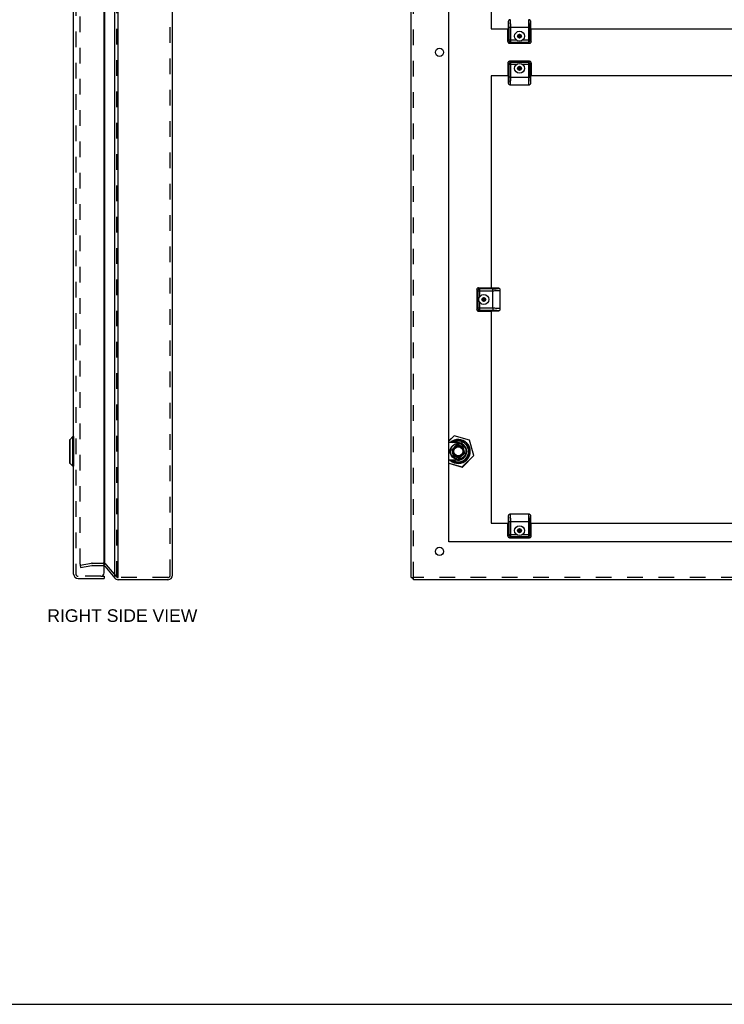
# Model space of a CAD drawing. Header units: inches. Extents: x 0 to 75.6, y 0 to 48.9.
# Tile 10 of 15: x 37.8 to 56.5, y 0 to 26.1. Entities that reach past the tile are written whole.
import ezdxf

# ---------------------------------------------------------------- set-up
doc = ezdxf.new("R2010")
doc.units = ezdxf.units.IN
doc.header["$LTSCALE"] = 4.155556
doc.header["$MEASUREMENT"] = 0
doc.linetypes.add('HIDDEN', pattern=[0.2, 0.1, -0.1])
doc.layers.get('0').update_dxf_attribs({"linetype": 'CONTINUOUS'})
for name, color, linetype in [('DEFAULT_2', 8, 'HIDDEN'), ('DIMENSIONS', 7, 'CONTINUOUS'), ('DOOR_ASSEMBLY', 7, 'CONTINUOUS')]:
    doc.layers.add(name, color=color, linetype=linetype)
doc.styles.get("Standard").update_dxf_attribs({"font": 'arial.ttf'})

msp = doc.modelspace()

# ---------------------------------------------------------------- linework, layer by layer
at = {"color": 3, "linetype": 'Continuous'}
for p, q in [((40.3922, 11.3323), (40.3922, 39.2123)), ((48.1756, 11.3323), (48.1756, 39.2123)), ((40.3003, 11.3538), (40.3003, 39.1909)), ((41.8362, 11.3923), (41.8362, 39.1523)), ((40.0373, 11.6671), (40.0373, 38.8775)), ((49.1756, 12.2723), (49.1756, 38.2723)), ((69.1756, 12.2723), (49.1756, 12.2723)), ((40.0373, 11.6286), (40.3003, 11.3152)), ((41.7162, 11.2723), (40.3922, 11.2723)), ((70.1156, 11.2723), (48.2356, 11.2723))]:
    msp.add_line(p, q, dxfattribs=at)
at = {"color": 7, "linetype": 'Continuous'}
for p, q in [((48.1756, 11.3323), (48.2356, 11.3323)), ((48.2356, 11.2723), (48.2356, 11.3323)), ((0, 0), (75.5556, 0))]:
    msp.add_line(p, q, dxfattribs=at)
at = {"color": 3, "linetype": 'Continuous'}
for centre in [(48.9256, 25.2723), (48.9256, 12.0223)]:
    msp.add_circle(centre, 0.109, dxfattribs=at)
for centre, radius, start, end in [((39.9914, 11.59), 0.06, 40, 60.38351), ((40.3922, 11.3923), 0.12, 220, 270), ((41.7162, 11.3923), 0.12, 270, 360)]:
    msp.add_arc(centre, radius, start, end, dxfattribs=at)
at = {"layer": 'DEFAULT_2', "color": 8, "linetype": 'HIDDEN'}
for p, q in [((48.2356, 11.3323), (48.2356, 39.2123)), ((40.3462, 39.1909), (40.3462, 11.3538)), ((41.7762, 11.3923), (41.7762, 39.1523)), ((39.3849, 11.6808), (39.3849, 38.8639)), ((39.3849, 11.6558), (39.6817, 11.7082)), ((39.3849, 11.6558), (39.3953, 11.5967)), ((39.3953, 11.5967), (39.6922, 11.6491)), ((39.7026, 11.71), (39.9914, 11.71)), ((39.7026, 11.65), (39.9914, 11.65)), ((40.3462, 11.3538), (40.0833, 11.6671)), ((41.7162, 11.3323), (40.3922, 11.3323)), ((70.1156, 11.3323), (48.2356, 11.3323))]:
    msp.add_line(p, q, dxfattribs=at)
for points in [[(39.3849, 11.6808), (39.385, 11.6793), (39.3852, 11.6779), (39.3855, 11.6765), (39.386, 11.6751), (39.3866, 11.6738)], [(39.3997, 11.6658), (39.3994, 11.6658), (39.3979, 11.6659), (39.3965, 11.6661), (39.3951, 11.6665), (39.3938, 11.667), (39.3925, 11.6676), (39.3913, 11.6684), (39.3902, 11.6693), (39.3891, 11.6703), (39.3882, 11.6714), (39.3873, 11.6725), (39.3866, 11.6738)], [(39.4022, 11.666), (39.4008, 11.6658), (39.3997, 11.6658)]]:
    msp.add_lwpolyline(points, dxfattribs=at)
for centre, radius, start, end in [((39.7026, 11.59), 0.12, 90, 100), ((39.7026, 11.59), 0.06, 90, 100), ((39.9914, 11.59), 0.12, 40, 90), ((39.9914, 11.59), 0.06, 60.38351, 90), ((40.3922, 11.3923), 0.06, 220, 270), ((41.7162, 11.3923), 0.06, 270, 360)]:
    msp.add_arc(centre, radius, start, end, dxfattribs=at)
at = {"layer": 'DOOR_ASSEMBLY', "color": 3, "linetype": 'Continuous'}
for p, q in [((39.211, 11.4223), (39.211, 39.1223)), ((40.021, 11.4523), (40.021, 39.0923)), ((50.3012, 31.5363), (50.3012, 25.8973)), ((50.3012, 25.8973), (50.7527, 25.8973)), ((51.3497, 25.8973), (59.1902, 25.8973)), ((50.3012, 24.6473), (50.3012, 19.0083)), ((50.7527, 24.6473), (50.3012, 24.6473)), ((59.1902, 24.6473), (51.3497, 24.6473)), ((50.3012, 18.4113), (50.3012, 12.7723)), ((50.3012, 12.7723), (50.7527, 12.7723)), ((51.3497, 12.7723), (59.1902, 12.7723)), ((39.331, 11.3023), (40.021, 11.3023)), ((48.2356, 11.3023), (48.2062, 11.3023))]:
    msp.add_line(p, q, dxfattribs=at)
at = {"layer": 'DOOR_ASSEMBLY', "color": 8, "linetype": 'HIDDEN'}
for p, q in [((39.271, 39.1223), (39.271, 11.4223)), ((39.931, 11.3623), (39.331, 11.3623))]:
    msp.add_line(p, q, dxfattribs=at)
at = {"layer": 'DOOR_ASSEMBLY', "color": 7, "linetype": 'Continuous'}
for p, q in [((50.7487, 25.8973), (50.7423, 25.891)), ((50.7527, 26.0861), (50.7527, 25.9013)), ((50.7675, 25.9373), (50.7675, 25.591)), ((50.7675, 25.9373), (51.285, 25.9373)), ((50.8043, 26.1373), (50.8042, 26.1373)), ((50.8173, 25.5411), (50.8173, 25.9373)), ((51.285, 25.9373), (51.285, 25.5411)), ((51.285, 25.9373), (51.3188, 25.9373)), ((51.2982, 26.1373), (51.2982, 26.1373)), ((51.3188, 25.9373), (51.3349, 25.9373)), ((51.3349, 25.9518), (51.335, 25.9567)), ((51.3349, 25.9472), (51.3349, 25.9518)), ((51.3349, 25.9414), (51.3349, 25.9472)), ((51.3349, 25.591), (51.3349, 25.9414)), ((51.335, 25.9618), (51.3351, 25.9671)), ((51.335, 25.9567), (51.335, 25.9618)), ((51.3351, 25.9671), (51.3352, 25.9736)), ((51.3352, 25.9736), (51.3353, 25.9779)), ((51.3353, 25.9779), (51.3355, 25.9836)), ((51.3355, 25.9836), (51.3356, 25.9885)), ((51.3356, 25.9885), (51.3358, 25.9938)), ((51.3358, 25.9938), (51.336, 25.9981)), ((51.3365, 26.0094), (51.3367, 26.0146)), ((51.3365, 26.0094), (51.3365, 26.0094)), ((51.3367, 26.0146), (51.3369, 26.0184)), ((51.3369, 26.0184), (51.3372, 26.0224)), ((51.3372, 26.0224), (51.3374, 26.0258)), ((51.3374, 26.0258), (51.3376, 26.0292)), ((51.3376, 26.0292), (51.3379, 26.0329)), ((51.3379, 26.0329), (51.3381, 26.0365)), ((51.3381, 26.0365), (51.3384, 26.0401)), ((51.3384, 26.0401), (51.3387, 26.0435)), ((51.3387, 26.0435), (51.339, 26.0468)), ((51.339, 26.0468), (51.3392, 26.0489)), ((51.3497, 25.9013), (51.3497, 26.0861)), ((51.36, 25.891), (51.3537, 25.8973)), ((39.206, 25.5748), (39.206, 25.8248)), ((39.206, 25.8248), (39.211, 25.8248)), ((39.206, 25.6998), (39.211, 25.6998)), ((50.7387, 25.5621), (50.7387, 25.8452)), ((51.0512, 25.7482), (51.0093, 25.724)), ((51.0093, 25.724), (51.0093, 25.6756)), ((51.0093, 25.6756), (51.0931, 25.724)), ((51.0093, 25.724), (51.0931, 25.6756)), ((51.0093, 25.6756), (51.0512, 25.6514)), ((51.0512, 25.7455), (51.0116, 25.7227)), ((51.0116, 25.7227), (51.0116, 25.677)), ((51.0116, 25.677), (51.0512, 25.6542)), ((51.0512, 25.6514), (51.0512, 25.7482)), ((51.0931, 25.724), (51.0512, 25.7482)), ((51.0907, 25.7227), (51.0512, 25.7455)), ((51.0512, 25.6542), (51.0907, 25.677)), ((51.0512, 25.6514), (51.0931, 25.6756)), ((51.0907, 25.677), (51.0907, 25.7227)), ((51.0931, 25.6756), (51.0931, 25.724)), ((51.3637, 25.5621), (51.3637, 25.8452)), ((39.206, 25.5748), (39.211, 25.5748)), ((50.7387, 25.5621), (50.7675, 25.591)), ((50.9783, 25.591), (50.7675, 25.591)), ((50.8173, 25.5411), (50.7885, 25.5123)), ((50.7885, 25.5123), (51.3139, 25.5123)), ((50.8173, 25.5411), (51.285, 25.5411)), ((51.3349, 25.591), (51.124, 25.591)), ((51.3139, 25.5123), (51.285, 25.5411)), ((51.3349, 25.591), (51.3637, 25.5621)), ((39.206, 24.7198), (39.206, 24.9698)), ((39.206, 24.9698), (39.211, 24.9698)), ((39.206, 24.8448), (39.211, 24.8448)), ((50.7387, 24.9825), (50.7387, 24.6995)), ((50.7675, 24.9537), (50.7387, 24.9825)), ((50.7675, 24.9537), (50.7675, 24.6033)), ((50.7675, 24.9537), (50.9783, 24.9537)), ((50.7885, 25.0323), (50.8173, 25.0035)), ((51.3139, 25.0323), (50.7885, 25.0323)), ((50.8173, 24.6073), (50.8173, 25.0035)), ((51.285, 25.0035), (50.8173, 25.0035)), ((51.0512, 24.8932), (51.0093, 24.869)), ((51.0093, 24.869), (51.0093, 24.8206)), ((51.0093, 24.8206), (51.0931, 24.869)), ((51.0093, 24.869), (51.0931, 24.8206)), ((51.0512, 24.8905), (51.0116, 24.8677)), ((51.0116, 24.8677), (51.0116, 24.822)), ((51.0512, 24.7964), (51.0512, 24.8932)), ((51.0931, 24.869), (51.0512, 24.8932)), ((51.0907, 24.8677), (51.0512, 24.8905)), ((51.0907, 24.822), (51.0907, 24.8677)), ((51.0931, 24.8206), (51.0931, 24.869)), ((51.124, 24.9537), (51.3349, 24.9537)), ((51.285, 25.0035), (51.3139, 25.0323)), ((51.285, 25.0035), (51.285, 24.6073)), ((51.3637, 24.9825), (51.3349, 24.9537)), ((51.3349, 24.6073), (51.3349, 24.9537)), ((51.3637, 24.9825), (51.3637, 24.6995)), ((39.206, 24.7198), (39.211, 24.7198)), ((50.7423, 24.6537), (50.7487, 24.6473)), ((50.7527, 24.6433), (50.7527, 24.4586)), ((50.7671, 24.5711), (50.767, 24.5668)), ((50.7672, 24.5776), (50.7671, 24.5711)), ((50.7673, 24.5829), (50.7672, 24.5776)), ((50.7674, 24.588), (50.7673, 24.5829)), ((50.7675, 24.5975), (50.7674, 24.5929)), ((50.7674, 24.5929), (50.7674, 24.588)), ((50.7835, 24.6073), (50.7675, 24.6073)), ((50.7675, 24.6033), (50.7675, 24.5975)), ((50.8173, 24.6073), (50.7835, 24.6073)), ((50.8173, 24.6073), (51.3349, 24.6073)), ((51.0093, 24.8206), (51.0512, 24.7964)), ((51.0116, 24.822), (51.0512, 24.7992)), ((51.0512, 24.7992), (51.0907, 24.822)), ((51.0512, 24.7964), (51.0931, 24.8206)), ((51.3497, 24.4586), (51.3497, 24.6433)), ((51.3537, 24.6473), (51.36, 24.6537)), ((50.7633, 24.4978), (50.7631, 24.4958)), ((50.7636, 24.5012), (50.7633, 24.4978)), ((50.7639, 24.5046), (50.7636, 24.5012)), ((50.7642, 24.5081), (50.7639, 24.5046)), ((50.7645, 24.5118), (50.7642, 24.5081)), ((50.7647, 24.5155), (50.7645, 24.5118)), ((50.765, 24.5188), (50.7647, 24.5155)), ((50.7652, 24.5223), (50.765, 24.5188)), ((50.7654, 24.5263), (50.7652, 24.5223)), ((50.7656, 24.5301), (50.7654, 24.5263)), ((50.7659, 24.5352), (50.7656, 24.5301)), ((50.7659, 24.5354), (50.7659, 24.5354)), ((50.7665, 24.5509), (50.7664, 24.5466)), ((50.7667, 24.5562), (50.7665, 24.5509)), ((50.7669, 24.5611), (50.7667, 24.5562)), ((50.767, 24.5668), (50.7669, 24.5611)), ((50.8042, 24.4073), (51.2982, 24.4073)), ((50.8042, 24.4073), (50.8042, 24.4073)), ((51.2981, 24.4073), (51.2982, 24.4073)), ((39.206, 18.8348), (39.211, 18.8348)), ((39.206, 18.5848), (39.206, 18.8348)), ((49.945, 18.9437), (49.9162, 18.9725)), ((49.9162, 18.9725), (49.9162, 18.4471)), ((49.945, 18.9437), (49.945, 18.476)), ((49.945, 18.9437), (50.3412, 18.9437)), ((49.966, 19.0223), (49.9948, 18.9935)), ((49.966, 19.0223), (50.249, 19.0223)), ((49.9948, 18.7827), (49.9948, 18.9935)), ((50.3412, 18.9935), (49.9948, 18.9935)), ((50.3012, 19.0123), (50.2948, 19.0187)), ((50.4899, 19.0083), (50.3052, 19.0083)), ((50.3412, 18.476), (50.3412, 18.9935)), ((50.5412, 18.4628), (50.5412, 18.9568)), ((50.5412, 18.9567), (50.5412, 18.9568)), ((39.206, 18.7098), (39.211, 18.7098)), ((39.206, 18.5848), (39.211, 18.5848)), ((49.9948, 18.4261), (49.9948, 18.637)), ((50.1037, 18.7582), (50.0618, 18.734)), ((50.0618, 18.734), (50.1456, 18.6856)), ((50.0618, 18.734), (50.0618, 18.6856)), ((50.0618, 18.6856), (50.1456, 18.734)), ((50.0618, 18.6856), (50.1037, 18.6614)), ((50.1037, 18.7555), (50.0641, 18.7327)), ((50.0641, 18.7327), (50.0641, 18.687)), ((50.0641, 18.687), (50.1037, 18.6642)), ((50.1456, 18.734), (50.1037, 18.7582)), ((50.1037, 18.6614), (50.1037, 18.7582)), ((50.1432, 18.7327), (50.1037, 18.7555)), ((50.1037, 18.6642), (50.1432, 18.687)), ((50.1037, 18.6614), (50.1456, 18.6856)), ((50.1432, 18.687), (50.1432, 18.7327)), ((50.1456, 18.6856), (50.1456, 18.734)), ((49.9162, 18.4471), (49.945, 18.476)), ((50.3412, 18.476), (49.945, 18.476)), ((49.9948, 18.4261), (49.966, 18.3973)), ((49.966, 18.3973), (50.249, 18.3973)), ((49.9948, 18.4261), (50.3452, 18.4261)), ((50.2948, 18.401), (50.3012, 18.4073)), ((50.3052, 18.4113), (50.4899, 18.4113)), ((50.3412, 18.476), (50.3412, 18.4422)), ((50.3412, 18.4422), (50.3412, 18.4261)), ((50.3452, 18.4261), (50.351, 18.4261)), ((50.351, 18.4261), (50.3557, 18.4261)), ((50.3557, 18.4261), (50.3605, 18.426)), ((50.3605, 18.426), (50.3656, 18.426)), ((50.3656, 18.426), (50.3692, 18.4259)), ((50.3692, 18.4259), (50.3751, 18.4258)), ((50.3751, 18.4258), (50.3796, 18.4257)), ((50.3796, 18.4257), (50.3837, 18.4256)), ((50.3837, 18.4256), (50.3891, 18.4255)), ((50.3891, 18.4255), (50.3937, 18.4253)), ((50.3937, 18.4253), (50.3987, 18.4251)), ((50.3987, 18.4251), (50.403, 18.425)), ((50.4133, 18.4245), (50.4184, 18.4243)), ((50.4133, 18.4245), (50.4133, 18.4245)), ((50.4184, 18.4243), (50.4222, 18.4241)), ((50.4222, 18.4241), (50.4262, 18.4238)), ((50.4262, 18.4238), (50.4297, 18.4236)), ((50.4297, 18.4236), (50.433, 18.4234)), ((50.433, 18.4234), (50.4367, 18.4231)), ((50.4367, 18.4231), (50.4404, 18.4229)), ((50.4404, 18.4229), (50.4439, 18.4226)), ((50.4439, 18.4226), (50.4473, 18.4223)), ((50.4473, 18.4223), (50.4507, 18.422)), ((50.4507, 18.422), (50.4527, 18.4218)), ((50.5412, 18.4628), (50.5412, 18.4628)), ((39.104, 14.9832), (39.104, 14.3714)), ((39.1892, 15.0714), (39.1061, 14.9883)), ((39.1061, 14.9883), (39.1061, 14.3664)), ((39.2079, 15.0714), (39.1892, 15.0714)), ((39.1892, 14.2833), (39.1892, 15.0714)), ((39.2079, 15.0714), (39.2079, 14.2833)), ((49.3154, 15.0932), (49.1756, 14.9535)), ((49.3173, 15.0913), (49.1756, 14.9496)), ((49.4082, 14.9135), (49.1756, 14.9135)), ((49.3279, 14.9771), (49.2644, 14.9135)), ((49.2753, 14.9135), (49.3236, 14.9618)), ((49.3173, 15.0913), (49.3154, 15.0932)), ((49.3173, 15.0913), (49.3181, 15.0939)), ((49.7218, 14.9749), (49.3173, 15.0913)), ((49.7225, 14.9776), (49.3181, 15.0939)), ((49.7239, 14.7736), (49.5204, 14.9771)), ((49.5247, 14.9618), (49.7087, 14.7779)), ((49.5247, 14.8827), (49.5247, 14.9323)), ((49.7218, 14.9749), (49.7225, 14.9776)), ((49.7218, 14.9749), (49.7244, 14.9757)), ((49.8381, 14.5705), (49.7218, 14.9749)), ((49.8407, 14.5712), (49.7244, 14.9757)), ((49.38, 14.8488), (49.2527, 14.7215)), ((49.2637, 14.7184), (49.2527, 14.7215)), ((49.2527, 14.7215), (49.2929, 14.5461)), ((49.3042, 14.7588), (49.2637, 14.7184)), ((49.2637, 14.7184), (49.3013, 14.5544)), ((49.3042, 14.7588), (49.3075, 14.7566)), ((49.3831, 14.8378), (49.3427, 14.7973)), ((49.3427, 14.7973), (49.3449, 14.794)), ((49.5554, 14.8086), (49.38, 14.8488)), ((49.3831, 14.8378), (49.38, 14.8488)), ((49.5471, 14.8002), (49.3831, 14.8378)), ((49.5471, 14.8002), (49.5554, 14.8086)), ((49.5847, 14.6363), (49.5471, 14.8002)), ((49.5956, 14.6331), (49.5554, 14.8086)), ((49.6442, 14.6775), (49.6442, 14.6771)), ((49.4082, 14.4411), (49.1756, 14.4411)), ((49.2644, 14.4411), (49.3279, 14.3776)), ((49.3236, 14.3928), (49.2753, 14.4411)), ((49.3013, 14.5544), (49.2929, 14.5461)), ((49.2929, 14.5461), (49.4684, 14.5059)), ((49.3013, 14.5544), (49.4652, 14.5168)), ((49.4652, 14.5168), (49.5057, 14.5573)), ((49.4652, 14.5168), (49.4684, 14.5059)), ((49.4684, 14.5059), (49.5956, 14.6331)), ((49.5057, 14.5573), (49.5034, 14.5606)), ((49.5204, 14.3776), (49.7239, 14.5811)), ((49.7087, 14.5768), (49.5247, 14.3928)), ((49.531, 14.2634), (49.8381, 14.5705)), ((49.533, 14.2615), (49.8401, 14.5685)), ((49.5442, 14.5958), (49.5409, 14.5981)), ((49.5442, 14.5958), (49.5847, 14.6363)), ((49.5847, 14.6363), (49.5956, 14.6331)), ((49.8381, 14.5705), (49.8407, 14.5712)), ((49.8381, 14.5705), (49.8401, 14.5685)), ((39.1892, 14.2833), (39.1061, 14.3664)), ((39.2079, 14.2833), (39.1892, 14.2833)), ((49.1756, 14.3656), (49.531, 14.2634)), ((49.1756, 14.3628), (49.5303, 14.2608)), ((49.531, 14.2634), (49.5303, 14.2608)), ((49.531, 14.2634), (49.533, 14.2615)), ((50.7527, 12.9611), (50.7527, 12.7763)), ((50.7675, 12.8123), (51.285, 12.8123)), ((50.7675, 12.8123), (50.7675, 12.466)), ((51.2982, 13.0123), (50.8042, 13.0123)), ((50.8043, 13.0123), (50.8042, 13.0123)), ((50.8173, 12.4161), (50.8173, 12.8123)), ((51.285, 12.8123), (51.3188, 12.8123)), ((51.285, 12.8123), (51.285, 12.4161)), ((51.2982, 13.0123), (51.2982, 13.0123)), ((51.3188, 12.8123), (51.3349, 12.8123)), ((51.3349, 12.8268), (51.335, 12.8317)), ((51.3349, 12.8222), (51.3349, 12.8268)), ((51.3349, 12.8164), (51.3349, 12.8222)), ((51.3349, 12.466), (51.3349, 12.8164)), ((51.335, 12.8368), (51.3351, 12.8421)), ((51.335, 12.8317), (51.335, 12.8368)), ((51.3351, 12.8421), (51.3352, 12.8486)), ((51.3352, 12.8486), (51.3353, 12.8529)), ((51.3353, 12.8529), (51.3355, 12.8586)), ((51.3355, 12.8586), (51.3356, 12.8635)), ((51.3356, 12.8635), (51.3358, 12.8688)), ((51.3358, 12.8688), (51.336, 12.8731)), ((51.3365, 12.8844), (51.3367, 12.8896)), ((51.3365, 12.8843), (51.3365, 12.8843)), ((51.3365, 12.8843), (51.3365, 12.8843)), ((51.3367, 12.8896), (51.3369, 12.8934)), ((51.3369, 12.8934), (51.3372, 12.8974)), ((51.3372, 12.8974), (51.3374, 12.9008)), ((51.3374, 12.9008), (51.3376, 12.9042)), ((51.3376, 12.9042), (51.3379, 12.9079)), ((51.3379, 12.9079), (51.338, 12.9103)), ((51.338, 12.9103), (51.3383, 12.9139)), ((51.3383, 12.9139), (51.3386, 12.9174)), ((51.3386, 12.9174), (51.3389, 12.9207)), ((51.3389, 12.9207), (51.3392, 12.9239)), ((51.3497, 12.7763), (51.3497, 12.9611)), ((39.206, 12.6998), (39.211, 12.6998)), ((39.206, 12.4498), (39.206, 12.6998)), ((39.206, 12.5748), (39.211, 12.5748)), ((50.7387, 12.4371), (50.7387, 12.7202)), ((50.7487, 12.7723), (50.7423, 12.766)), ((51.0512, 12.6232), (51.0093, 12.599)), ((51.0093, 12.599), (51.0931, 12.5506)), ((51.0093, 12.599), (51.0093, 12.5506)), ((51.0093, 12.5506), (51.0931, 12.599)), ((51.0093, 12.5506), (51.0512, 12.5264)), ((51.0512, 12.6205), (51.0116, 12.5977)), ((51.0116, 12.5977), (51.0116, 12.552)), ((51.0116, 12.552), (51.0512, 12.5292)), ((51.0931, 12.599), (51.0512, 12.6232)), ((51.0512, 12.5264), (51.0512, 12.6232)), ((51.0907, 12.5977), (51.0512, 12.6205)), ((51.0512, 12.5292), (51.0907, 12.552)), ((51.0512, 12.5264), (51.0931, 12.5506)), ((51.0907, 12.552), (51.0907, 12.5977)), ((51.0931, 12.5506), (51.0931, 12.599)), ((51.36, 12.766), (51.3537, 12.7723)), ((51.3637, 12.4371), (51.3637, 12.7202)), ((39.206, 12.4498), (39.211, 12.4498)), ((50.7387, 12.4371), (50.7675, 12.466)), ((50.9783, 12.466), (50.7675, 12.466)), ((50.8173, 12.4161), (50.7885, 12.3873)), ((50.7885, 12.3873), (51.3139, 12.3873)), ((50.8173, 12.4161), (51.285, 12.4161)), ((51.3349, 12.466), (51.124, 12.466)), ((51.3139, 12.3873), (51.285, 12.4161)), ((51.3349, 12.466), (51.3637, 12.4371)), ((39.931, 11.3623), (40.021, 11.3623)), ((40.021, 11.3623), (40.021, 11.3023)), ((48.2062, 11.3323), (48.2062, 11.3023))]:
    msp.add_line(p, q, dxfattribs=at)
for points in [[(50.7387, 25.8452), (50.7387, 25.8509), (50.7388, 25.8564), (50.7389, 25.8618), (50.7392, 25.867), (50.7394, 25.8718), (50.7397, 25.8762)], [(50.7397, 25.8762), (50.7401, 25.8802), (50.7405, 25.8836), (50.7409, 25.8864), (50.7414, 25.8886), (50.7419, 25.8901), (50.7423, 25.891)], [(50.7643, 26.1183), (50.7625, 26.1159), (50.7583, 26.109), (50.7552, 26.1016), (50.7533, 26.094), (50.7527, 26.0861)], [(50.7675, 25.9373), (50.7672, 25.97), (50.7663, 25.9996), (50.7649, 26.0268), (50.763, 26.0499), (50.7608, 26.0681), (50.7583, 26.0806), (50.7556, 26.0865), (50.7527, 26.0861)], [(50.8042, 26.1373), (50.7901, 26.1353), (50.7773, 26.1296), (50.767, 26.1213), (50.7643, 26.1183)], [(50.8135, 26.0788), (50.812, 26.0974), (50.8105, 26.1129), (50.8087, 26.125), (50.8069, 26.133), (50.8051, 26.1369), (50.8043, 26.1373)], [(50.8173, 25.9373), (50.8172, 25.9635), (50.8169, 25.9891), (50.8163, 26.014), (50.8155, 26.0374), (50.8146, 26.0592), (50.8135, 26.0788)], [(51.2889, 26.0787), (51.2878, 26.0593), (51.2868, 26.0378), (51.2861, 26.0151), (51.2855, 25.9908), (51.2852, 25.9647), (51.2851, 25.9373)], [(51.2982, 26.1373), (51.2974, 26.137), (51.2956, 26.1333), (51.2937, 26.1255), (51.292, 26.1136), (51.2904, 26.0979), (51.2889, 26.0787)], [(51.3378, 26.1186), (51.3352, 26.1215), (51.3249, 26.1297), (51.3122, 26.1353), (51.2982, 26.1373)], [(51.336, 25.9981), (51.3363, 26.0064), (51.3364, 26.0076), (51.3365, 26.0094)], [(51.3497, 26.0861), (51.349, 26.094), (51.3472, 26.1016), (51.3441, 26.109), (51.34, 26.1158), (51.3378, 26.1186)], [(51.3392, 26.0489), (51.3395, 26.0518), (51.3397, 26.0537), (51.3399, 26.0554), (51.3401, 26.0572), (51.3403, 26.059), (51.3405, 26.0607), (51.3407, 26.0624), (51.341, 26.0641), (51.3412, 26.0657), (51.3414, 26.0673), (51.3417, 26.0689), (51.3419, 26.0704), (51.3422, 26.0719), (51.3425, 26.0734), (51.3427, 26.0748), (51.343, 26.0761), (51.3433, 26.0774), (51.3436, 26.0786), (51.3439, 26.0798), (51.3442, 26.0808), (51.3443, 26.0814)], [(51.3443, 26.0814), (51.3446, 26.0821), (51.3447, 26.0826), (51.3448, 26.0829), (51.345, 26.0833), (51.3451, 26.0837), (51.3452, 26.084), (51.3454, 26.0843), (51.3455, 26.0847), (51.3457, 26.0849), (51.3458, 26.0852), (51.3459, 26.0855), (51.3461, 26.0857), (51.3462, 26.0859), (51.3463, 26.0862), (51.3465, 26.0863), (51.3466, 26.0865), (51.3468, 26.0867), (51.3469, 26.0868), (51.347, 26.0869), (51.3471, 26.087)], [(51.3471, 26.087), (51.3471, 26.087), (51.3472, 26.0871), (51.3473, 26.0871), (51.3473, 26.0871), (51.3474, 26.0872), (51.3475, 26.0872), (51.3475, 26.0872), (51.3476, 26.0873), (51.3477, 26.0873), (51.3477, 26.0873), (51.3478, 26.0873), (51.3479, 26.0873), (51.348, 26.0873), (51.348, 26.0873), (51.3481, 26.0873), (51.3482, 26.0873), (51.3483, 26.0873), (51.3484, 26.0873), (51.3485, 26.0872), (51.3485, 26.0872), (51.3485, 26.0872), (51.3486, 26.0872), (51.3486, 26.0872)], [(51.3486, 26.0872), (51.3486, 26.0872), (51.3486, 26.0872), (51.3486, 26.0872), (51.3486, 26.0871), (51.3488, 26.0871), (51.349, 26.0869), (51.3493, 26.0866), (51.3497, 26.0861)], [(50.7387, 25.5621), (50.7391, 25.5556), (50.7404, 25.5492), (50.7425, 25.543), (50.7453, 25.5372), (50.7489, 25.5318), (50.7533, 25.5269)], [(50.7533, 25.5269), (50.7582, 25.5226), (50.7635, 25.519), (50.7694, 25.5161), (50.7756, 25.514), (50.7819, 25.5128), (50.7885, 25.5123)], [(50.7675, 25.591), (50.768, 25.5845), (50.7693, 25.5781), (50.7714, 25.572), (50.7743, 25.5662), (50.7779, 25.5608), (50.7822, 25.5559)], [(50.7822, 25.5559), (50.7871, 25.5516), (50.7925, 25.5479), (50.7983, 25.545), (50.8045, 25.5429), (50.8108, 25.5416), (50.8173, 25.5411)], [(51.285, 25.5411), (51.2915, 25.5416), (51.2979, 25.5429), (51.304, 25.545), (51.3098, 25.5479), (51.3152, 25.5516), (51.3201, 25.5559)], [(51.3139, 25.5123), (51.3204, 25.5128), (51.3268, 25.514), (51.333, 25.5161), (51.3388, 25.519), (51.3442, 25.5226), (51.3491, 25.5269)], [(51.3201, 25.5559), (51.3244, 25.5608), (51.3281, 25.5662), (51.331, 25.572), (51.3331, 25.5781), (51.3344, 25.5845), (51.3349, 25.591)], [(51.3491, 25.5269), (51.3534, 25.5318), (51.357, 25.5372), (51.3599, 25.543), (51.362, 25.5492), (51.3632, 25.5556), (51.3637, 25.5621)], [(50.7533, 25.0177), (50.7489, 25.0128), (50.7453, 25.0075), (50.7425, 25.0016), (50.7404, 24.9955), (50.7391, 24.9891), (50.7387, 24.9825)], [(50.7885, 25.0323), (50.7819, 25.0319), (50.7756, 25.0306), (50.7694, 25.0285), (50.7635, 25.0257), (50.7582, 25.0221), (50.7533, 25.0177)], [(50.7822, 24.9888), (50.7779, 24.9839), (50.7743, 24.9785), (50.7714, 24.9727), (50.7693, 24.9665), (50.768, 24.9602), (50.7675, 24.9537)], [(50.8173, 25.0035), (50.8108, 25.003), (50.8045, 25.0017), (50.7983, 24.9996), (50.7925, 24.9967), (50.7871, 24.9931), (50.7822, 24.9888)], [(51.3201, 24.9888), (51.3152, 24.9931), (51.3098, 24.9967), (51.304, 24.9996), (51.2979, 25.0017), (51.2915, 25.003), (51.285, 25.0035)], [(51.3491, 25.0177), (51.3442, 25.0221), (51.3388, 25.0257), (51.333, 25.0285), (51.3268, 25.0306), (51.3204, 25.0319), (51.3139, 25.0323)], [(51.3349, 24.9537), (51.3344, 24.9602), (51.3331, 24.9665), (51.331, 24.9727), (51.3281, 24.9785), (51.3244, 24.9839), (51.3201, 24.9888)], [(51.3637, 24.9825), (51.3632, 24.9891), (51.362, 24.9955), (51.3599, 25.0016), (51.357, 25.0075), (51.3534, 25.0128), (51.3491, 25.0177)], [(50.8134, 24.4659), (50.8146, 24.4854), (50.8155, 24.5068), (50.8163, 24.5296), (50.8168, 24.5539), (50.8171, 24.58), (50.8172, 24.6073)], [(51.285, 24.6073), (51.2852, 24.5812), (51.2855, 24.5555), (51.2861, 24.5307), (51.2868, 24.5072), (51.2878, 24.4855), (51.2889, 24.4659)], [(51.3349, 24.6073), (51.3352, 24.5747), (51.336, 24.545), (51.3375, 24.5179), (51.3393, 24.4947), (51.3416, 24.4766), (51.3441, 24.4641), (51.3468, 24.4582), (51.3497, 24.4586)], [(51.3626, 24.6684), (51.3623, 24.6644), (51.3619, 24.6611), (51.3614, 24.6582), (51.361, 24.656), (51.3605, 24.6545), (51.36, 24.6537)], [(51.3637, 24.6995), (51.3636, 24.6938), (51.3636, 24.6882), (51.3634, 24.6828), (51.3632, 24.6777), (51.3629, 24.6729), (51.3626, 24.6684)], [(50.7527, 24.4586), (50.7533, 24.4507), (50.7552, 24.4431), (50.7582, 24.4357), (50.7624, 24.4288), (50.7645, 24.426)], [(50.7538, 24.4575), (50.7538, 24.4575), (50.7538, 24.4575), (50.7538, 24.4575), (50.7537, 24.4575), (50.7536, 24.4576), (50.7534, 24.4578), (50.7531, 24.4581), (50.7527, 24.4586)], [(50.7553, 24.4577), (50.7552, 24.4576), (50.7552, 24.4576), (50.7551, 24.4576), (50.755, 24.4575), (50.755, 24.4575), (50.7549, 24.4575), (50.7548, 24.4574), (50.7548, 24.4574), (50.7547, 24.4574), (50.7546, 24.4574), (50.7545, 24.4573), (50.7545, 24.4573), (50.7544, 24.4573), (50.7543, 24.4573), (50.7542, 24.4573), (50.7541, 24.4574), (50.7541, 24.4574), (50.754, 24.4574), (50.7539, 24.4574), (50.7538, 24.4575), (50.7538, 24.4575), (50.7538, 24.4575), (50.7538, 24.4575)], [(50.758, 24.4633), (50.7578, 24.4625), (50.7577, 24.4621), (50.7575, 24.4617), (50.7574, 24.4613), (50.7572, 24.461), (50.7571, 24.4606), (50.757, 24.4603), (50.7568, 24.46), (50.7567, 24.4597), (50.7566, 24.4594), (50.7564, 24.4592), (50.7563, 24.4589), (50.7561, 24.4587), (50.756, 24.4585), (50.7559, 24.4583), (50.7557, 24.4581), (50.7556, 24.458), (50.7555, 24.4578), (50.7554, 24.4578), (50.7553, 24.4577)], [(50.7631, 24.4958), (50.7629, 24.4929), (50.7627, 24.491), (50.7625, 24.4892), (50.7623, 24.4874), (50.762, 24.4857), (50.7618, 24.484), (50.7616, 24.4823), (50.7614, 24.4806), (50.7612, 24.4789), (50.7609, 24.4773), (50.7607, 24.4757), (50.7604, 24.4742), (50.7602, 24.4727), (50.7599, 24.4713), (50.7596, 24.4699), (50.7594, 24.4686), (50.7591, 24.4673), (50.7588, 24.4661), (50.7585, 24.4649), (50.7582, 24.4638), (50.758, 24.4633)], [(50.7645, 24.426), (50.7671, 24.4231), (50.7774, 24.4149), (50.7902, 24.4093), (50.8042, 24.4073)], [(50.7664, 24.5466), (50.766, 24.5383), (50.766, 24.537), (50.7659, 24.5354)], [(50.7659, 24.5354), (50.7659, 24.5352), (50.7659, 24.5352)], [(50.8042, 24.4073), (50.805, 24.4077), (50.8068, 24.4114), (50.8086, 24.4192), (50.8104, 24.4311), (50.812, 24.4468), (50.8134, 24.4659)], [(51.2889, 24.4659), (51.2903, 24.4473), (51.2919, 24.4318), (51.2936, 24.4197), (51.2955, 24.4116), (51.2973, 24.4078), (51.2981, 24.4073)], [(51.2981, 24.4073), (51.3122, 24.4094), (51.3251, 24.415), (51.3354, 24.4233), (51.3381, 24.4264)], [(51.3381, 24.4264), (51.3399, 24.4288), (51.3441, 24.4356), (51.3472, 24.443), (51.349, 24.4507), (51.3497, 24.4586)], [(49.9308, 19.0077), (49.9264, 19.0028), (49.9228, 18.9975), (49.92, 18.9916), (49.9179, 18.9855), (49.9166, 18.9791), (49.9162, 18.9725)], [(49.966, 19.0223), (49.9594, 19.0219), (49.9531, 19.0206), (49.9469, 19.0185), (49.941, 19.0157), (49.9357, 19.0121), (49.9308, 19.0077)], [(49.9597, 18.9788), (49.9554, 18.9739), (49.9518, 18.9685), (49.9489, 18.9627), (49.9468, 18.9565), (49.9455, 18.9502), (49.945, 18.9437)], [(49.9948, 18.9935), (49.9883, 18.993), (49.982, 18.9917), (49.9758, 18.9896), (49.97, 18.9867), (49.9646, 18.9831), (49.9597, 18.9788)], [(50.249, 19.0223), (50.2547, 19.0223), (50.2603, 19.0222), (50.2657, 19.0221), (50.2709, 19.0218), (50.2756, 19.0216), (50.2801, 19.0213)], [(50.2801, 19.0213), (50.2841, 19.0209), (50.2875, 19.0205), (50.2903, 19.0201), (50.2925, 19.0196), (50.294, 19.0192), (50.2948, 19.0187)], [(50.3412, 18.9935), (50.3738, 18.9938), (50.4035, 18.9947), (50.4306, 18.9961), (50.4538, 18.998), (50.4719, 19.0002), (50.4844, 19.0028), (50.4903, 19.0054), (50.4899, 19.0083)], [(50.3412, 18.9437), (50.3673, 18.9438), (50.393, 18.9442), (50.4178, 18.9447), (50.4413, 18.9455), (50.463, 18.9464), (50.4826, 18.9476)], [(50.4826, 18.9476), (50.5012, 18.949), (50.5167, 18.9505), (50.5288, 18.9523), (50.5369, 18.9541), (50.5407, 18.956), (50.5412, 18.9567)], [(50.5221, 18.9967), (50.5197, 18.9986), (50.5129, 19.0027), (50.5055, 19.0058), (50.4978, 19.0077), (50.4899, 19.0083)], [(50.5412, 18.9568), (50.5391, 18.9709), (50.5335, 18.9837), (50.5252, 18.994), (50.5221, 18.9967)], [(49.9162, 18.4471), (49.9166, 18.4406), (49.9179, 18.4342), (49.92, 18.428), (49.9228, 18.4222), (49.9264, 18.4168), (49.9308, 18.4119)], [(49.9308, 18.4119), (49.9357, 18.4076), (49.941, 18.404), (49.9469, 18.4011), (49.9531, 18.399), (49.9594, 18.3978), (49.966, 18.3973)], [(49.945, 18.476), (49.9455, 18.4695), (49.9468, 18.4631), (49.9489, 18.457), (49.9518, 18.4512), (49.9554, 18.4458), (49.9597, 18.4409)], [(49.9597, 18.4409), (49.9646, 18.4366), (49.97, 18.4329), (49.9758, 18.43), (49.982, 18.4279), (49.9883, 18.4266), (49.9948, 18.4261)], [(50.4826, 18.4721), (50.4631, 18.4732), (50.4417, 18.4742), (50.4189, 18.4749), (50.3946, 18.4755), (50.3685, 18.4758), (50.3412, 18.4759)], [(50.403, 18.425), (50.4115, 18.4246), (50.4133, 18.4245)], [(50.4527, 18.4218), (50.4556, 18.4215), (50.4575, 18.4213), (50.4593, 18.4211), (50.4611, 18.4209), (50.4628, 18.4207), (50.4646, 18.4205), (50.4663, 18.4203), (50.4679, 18.42), (50.4696, 18.4198), (50.4712, 18.4196), (50.4728, 18.4193), (50.4743, 18.4191), (50.4758, 18.4188), (50.4772, 18.4186), (50.4786, 18.4183), (50.4799, 18.418), (50.4812, 18.4177), (50.4824, 18.4174), (50.4836, 18.4171), (50.4847, 18.4168), (50.4852, 18.4167)], [(50.5412, 18.4628), (50.5408, 18.4637), (50.5372, 18.4654), (50.5294, 18.4673), (50.5174, 18.469), (50.5018, 18.4706), (50.4826, 18.4721)], [(50.4852, 18.4167), (50.486, 18.4164), (50.4864, 18.4163), (50.4868, 18.4162), (50.4872, 18.416), (50.4875, 18.4159), (50.4879, 18.4158), (50.4882, 18.4156), (50.4885, 18.4155), (50.4888, 18.4154), (50.4891, 18.4152), (50.4893, 18.4151), (50.4896, 18.4149), (50.4898, 18.4148), (50.49, 18.4147), (50.4902, 18.4145), (50.4904, 18.4144), (50.4905, 18.4142), (50.4907, 18.4141), (50.4907, 18.414), (50.4908, 18.4139)], [(50.4899, 18.4113), (50.4978, 18.412), (50.5054, 18.4138), (50.5128, 18.4169), (50.5197, 18.421), (50.5225, 18.4232)], [(50.491, 18.4124), (50.491, 18.4124), (50.491, 18.4124), (50.491, 18.4124), (50.491, 18.4124), (50.4909, 18.4122), (50.4907, 18.412), (50.4904, 18.4117), (50.4899, 18.4113)], [(50.4908, 18.4139), (50.4909, 18.4139), (50.4909, 18.4138), (50.4909, 18.4138), (50.491, 18.4137), (50.491, 18.4136), (50.4911, 18.4136), (50.4911, 18.4135), (50.4911, 18.4134), (50.4911, 18.4133), (50.4911, 18.4133), (50.4912, 18.4132), (50.4912, 18.4131), (50.4912, 18.413), (50.4912, 18.413), (50.4912, 18.4129), (50.4912, 18.4128), (50.4911, 18.4127), (50.4911, 18.4126), (50.4911, 18.4125), (50.4911, 18.4125), (50.491, 18.4125), (50.491, 18.4124), (50.491, 18.4124)], [(50.5225, 18.4232), (50.5254, 18.4258), (50.5336, 18.4361), (50.5392, 18.4489), (50.5412, 18.4628)], [(49.3042, 14.7588), (49.3052, 14.7608), (49.3063, 14.7628), (49.3076, 14.7649), (49.3089, 14.767), (49.3104, 14.7692), (49.3121, 14.7715), (49.3139, 14.7739), (49.3159, 14.7763), (49.318, 14.7786), (49.3202, 14.781), (49.3226, 14.7833), (49.325, 14.7854), (49.3274, 14.7875), (49.3298, 14.7893), (49.3322, 14.791), (49.3344, 14.7925), (49.3366, 14.7939), (49.3387, 14.7952), (49.3407, 14.7963), (49.3427, 14.7973)], [(49.5442, 14.5958), (49.5431, 14.5939), (49.542, 14.5918), (49.5408, 14.5898), (49.5394, 14.5876), (49.5379, 14.5854), (49.5363, 14.5831), (49.5345, 14.5808), (49.5325, 14.5784), (49.5304, 14.576), (49.5281, 14.5737), (49.5258, 14.5714), (49.5233, 14.5692), (49.5209, 14.5672), (49.5185, 14.5653), (49.5162, 14.5636), (49.5139, 14.5621), (49.5117, 14.5607), (49.5097, 14.5595), (49.5076, 14.5584), (49.5057, 14.5573)], [(50.7643, 12.9933), (50.7625, 12.9909), (50.7583, 12.984), (50.7552, 12.9766), (50.7533, 12.969), (50.7527, 12.9611)], [(50.7675, 12.8123), (50.7672, 12.845), (50.7663, 12.8746), (50.7649, 12.9018), (50.763, 12.9249), (50.7608, 12.9431), (50.7583, 12.9556), (50.7556, 12.9615), (50.7527, 12.9611)], [(50.8042, 13.0123), (50.7901, 13.0103), (50.7773, 13.0046), (50.767, 12.9963), (50.7643, 12.9933)], [(50.8135, 12.9538), (50.812, 12.9724), (50.8105, 12.9879), (50.8087, 13), (50.8069, 13.008), (50.8051, 13.0119), (50.8043, 13.0123)], [(50.8173, 12.8123), (50.8172, 12.8385), (50.8169, 12.8641), (50.8163, 12.889), (50.8155, 12.9124), (50.8146, 12.9342), (50.8135, 12.9538)], [(51.2889, 12.9537), (51.2878, 12.9343), (51.2868, 12.9128), (51.2861, 12.8901), (51.2855, 12.8658), (51.2852, 12.8397), (51.2851, 12.8123)], [(51.2982, 13.0123), (51.2974, 13.012), (51.2956, 13.0083), (51.2937, 13.0005), (51.292, 12.9886), (51.2904, 12.9729), (51.2889, 12.9537)], [(51.3378, 12.9936), (51.3352, 12.9965), (51.3249, 13.0047), (51.3122, 13.0103), (51.2982, 13.0123)], [(51.336, 12.8731), (51.3363, 12.8814), (51.3364, 12.8826), (51.3365, 12.8843)], [(51.3365, 12.8843), (51.3365, 12.8844), (51.3365, 12.8844)], [(51.3497, 12.9611), (51.349, 12.969), (51.3472, 12.9766), (51.3441, 12.984), (51.34, 12.9908), (51.3378, 12.9936)], [(51.3392, 12.9239), (51.3395, 12.9268), (51.3397, 12.9287), (51.3399, 12.9304), (51.3401, 12.9322), (51.3403, 12.934), (51.3405, 12.9357), (51.3407, 12.9374), (51.341, 12.9391), (51.3412, 12.9407), (51.3414, 12.9423), (51.3417, 12.9439), (51.3419, 12.9454), (51.3422, 12.9469), (51.3425, 12.9484), (51.3427, 12.9498), (51.343, 12.9511), (51.3433, 12.9524), (51.3436, 12.9536), (51.3439, 12.9548), (51.3442, 12.9558), (51.3443, 12.9564)], [(51.3443, 12.9564), (51.3446, 12.9571), (51.3447, 12.9576), (51.3448, 12.9579), (51.345, 12.9583), (51.3451, 12.9587), (51.3452, 12.959), (51.3454, 12.9593), (51.3455, 12.9597), (51.3457, 12.9599), (51.3458, 12.9602), (51.3459, 12.9605), (51.3461, 12.9607), (51.3462, 12.9609), (51.3463, 12.9612), (51.3465, 12.9613), (51.3466, 12.9615), (51.3468, 12.9617), (51.3469, 12.9618), (51.347, 12.9619), (51.3471, 12.962)], [(51.3471, 12.962), (51.3471, 12.962), (51.3472, 12.9621), (51.3473, 12.9621), (51.3473, 12.9621), (51.3474, 12.9622), (51.3475, 12.9622), (51.3475, 12.9622), (51.3476, 12.9623), (51.3477, 12.9623), (51.3477, 12.9623), (51.3478, 12.9623), (51.3479, 12.9623), (51.348, 12.9623), (51.348, 12.9623), (51.3481, 12.9623), (51.3482, 12.9623), (51.3483, 12.9623), (51.3484, 12.9623), (51.3485, 12.9622), (51.3485, 12.9622), (51.3485, 12.9622), (51.3486, 12.9622), (51.3486, 12.9622)], [(51.3486, 12.9622), (51.3486, 12.9622), (51.3486, 12.9622), (51.3486, 12.9622), (51.3486, 12.9621), (51.3488, 12.9621), (51.349, 12.9619), (51.3493, 12.9616), (51.3497, 12.9611)], [(50.7387, 12.7202), (50.7387, 12.7259), (50.7388, 12.7314), (50.7389, 12.7368), (50.7392, 12.742), (50.7394, 12.7468), (50.7397, 12.7512)], [(50.7397, 12.7512), (50.7401, 12.7552), (50.7405, 12.7586), (50.7409, 12.7614), (50.7414, 12.7636), (50.7419, 12.7651), (50.7423, 12.766)], [(50.7387, 12.4371), (50.7391, 12.4306), (50.7404, 12.4242), (50.7425, 12.418), (50.7453, 12.4122), (50.7489, 12.4068), (50.7533, 12.4019)], [(50.7533, 12.4019), (50.7582, 12.3976), (50.7635, 12.394), (50.7694, 12.3911), (50.7756, 12.389), (50.7819, 12.3878), (50.7885, 12.3873)], [(50.7675, 12.466), (50.768, 12.4595), (50.7693, 12.4531), (50.7714, 12.447), (50.7743, 12.4412), (50.7779, 12.4358), (50.7822, 12.4309)], [(50.7822, 12.4309), (50.7871, 12.4266), (50.7925, 12.4229), (50.7983, 12.42), (50.8045, 12.4179), (50.8108, 12.4166), (50.8173, 12.4161)], [(51.285, 12.4161), (51.2915, 12.4166), (51.2979, 12.4179), (51.304, 12.42), (51.3098, 12.4229), (51.3152, 12.4266), (51.3201, 12.4309)], [(51.3139, 12.3873), (51.3204, 12.3878), (51.3268, 12.389), (51.333, 12.3911), (51.3388, 12.394), (51.3442, 12.3976), (51.3491, 12.4019)], [(51.3201, 12.4309), (51.3244, 12.4358), (51.3281, 12.4412), (51.331, 12.447), (51.3331, 12.4531), (51.3344, 12.4595), (51.3349, 12.466)], [(51.3491, 12.4019), (51.3534, 12.4068), (51.357, 12.4122), (51.3599, 12.418), (51.362, 12.4242), (51.3632, 12.4306), (51.3637, 12.4371)]]:
    msp.add_lwpolyline(points, dxfattribs=at)
for centre, radius in [((51.0512, 25.6998), 0.131), ((51.0512, 25.6998), 0.0514), ((51.0512, 24.8448), 0.131), ((51.0512, 24.8448), 0.0514), ((50.1037, 18.7098), 0.131), ((50.1037, 18.7098), 0.0514), ((49.4242, 14.6773), 0.215), ((49.4242, 14.6773), 0.205), ((49.4242, 14.6773), 0.1411), ((49.4242, 14.6773), 0.1343), ((49.4242, 14.6773), 0.1272), ((49.4242, 14.6773), 0.1193), ((51.0512, 12.5748), 0.131), ((51.0512, 12.5748), 0.0514)]:
    msp.add_circle(centre, radius, dxfattribs=at)
for centre, radius, start, end in [((39.1111, 14.9832), 0.0071, 135.00001, 180.00002), ((39.2079, 15.0683), 0.00305, 359.99998, 90), ((49.4242, 14.6773), 0.3177, 228.05095, 131.9431), ((49.4242, 14.6773), 0.315, 228.59395, 131.40508), ((49.4242, 14.6773), 0.2741, 51.52452, 120.44453), ((49.3173, 15.0913), 0.00273, 73.95087, 135), ((49.4242, 14.6773), 0.3018, 70.5309, 109.4691), ((49.4082, 14.6775), 0.236, 0, 90), ((49.7218, 14.9749), 0.00273, 16.04913, 73.95087), ((49.4242, 14.6773), 0.1451, 145.81626, 304.18374), ((49.4242, 14.6773), 0.1451, 325.81626, 124.18374), ((49.4082, 14.6771), 0.236, 270, 360), ((49.4242, 14.6773), 0.2741, 321.52452, 38.47548), ((49.4242, 14.6773), 0.3018, 340.5309, 19.4691), ((49.4242, 14.6773), 0.2741, 239.55472, 308.47548), ((49.4242, 14.6773), 0.3018, 250.5309, 289.4691), ((49.8381, 14.5705), 0.00273, 315, 16.04913), ((39.1111, 14.3714), 0.0071, 179.99998, 224.99999), ((39.2079, 14.2863), 0.00305, 270, 0.00002), ((49.531, 14.2634), 0.00273, 253.95087, 315)]:
    msp.add_arc(centre, radius, start, end, dxfattribs=at)
at = {"layer": 'DOOR_ASSEMBLY', "color": 3, "linetype": 'Continuous'}
for centre, radius, start, end in [((39.331, 11.4223), 0.12, 180, 270), ((39.931, 11.4523), 0.09, 270, 360)]:
    msp.add_arc(centre, radius, start, end, dxfattribs=at)
at = {"layer": 'DOOR_ASSEMBLY', "color": 8, "linetype": 'HIDDEN'}
msp.add_arc((39.331, 11.4223), 0.06, 180, 270, dxfattribs=at)
at = {"layer": 'DOOR_ASSEMBLY', "color": 7, "linetype": 'Continuous'}
for centre, major_axis, start_param, end_param in [((51.3597, 25.8452), (0, 0.046), -1.5707963, -0.0872665), ((50.7427, 24.6995), (0, 0.046), -4.712389, -3.2288591), ((50.249, 18.4014), (0.046, 0), -1.5707963, -0.0872665), ((51.3597, 12.7202), (0, 0.046), -1.5707963, -0.0872665)]:
    msp.add_ellipse(centre, major_axis=major_axis, ratio=0.0874887, start_param=start_param, end_param=end_param, dxfattribs=at)

# ---------------------------------------------------------------- texts
at = {"layer": 'DIMENSIONS', "color": 2, "linetype": 'Continuous', "insert": (40.5033, 10.4857), "char_height": 0.333333, "width": 3.975217, "attachment_point": 2, "line_spacing_factor": 0.9}
msp.add_mtext('RIGHT SIDE VIEW', dxfattribs=at)

doc.saveas('drawing.dxf')
